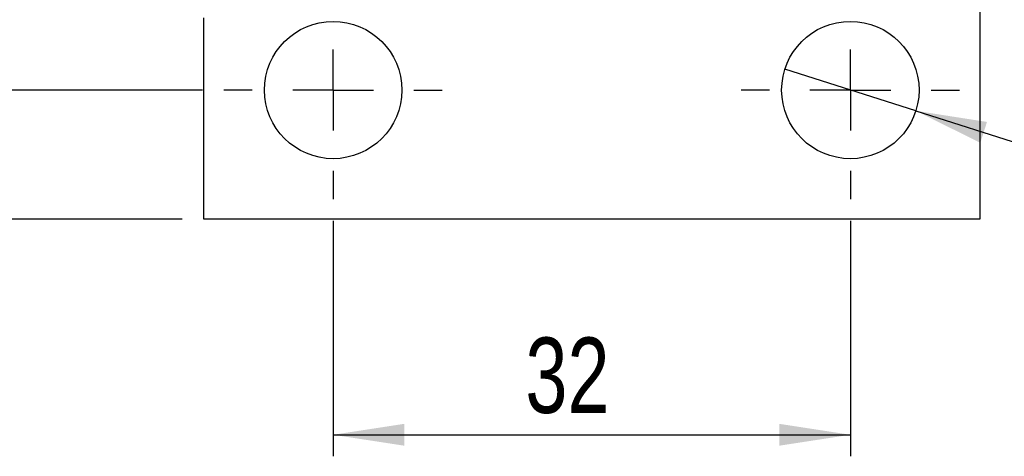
# Model space of a CAD drawing. Extents: x 50 to 498, y 43 to 374.
# Tile 2 of 26: x 90 to 151, y 43 to 70. Entities that reach past the tile are written whole.
import ezdxf

# ---------------------------------------------------------------- set-up
doc = ezdxf.new("R2010")
doc.units = 0
doc.header["$LTSCALE"] = 1.333333
doc.layers.get('0').update_dxf_attribs({"linetype": 'CONTINUOUS'})
doc.layers.add('FORMATO', color=179, linetype='CONTINUOUS')
doc.styles.add('SLDTEXTSTYLE0', font='TXT', dxfattribs={"width": 0.75})
doc.dimstyles.new('SLDDIMSTYLE0', dxfattribs={"dimtxt": 4.666667, "dimasz": 4.402667, "dimexe": 0, "dimexo": 0.0625, "dimgap": 1.166667, "dimtad": 1, "dimdec": 3, "dimrnd": 1e-09, "dimzin": 12, "dimtxsty": 'SLDTEXTSTYLE0', "dimsah": 1, "dimcen": 0.09, "dimazin": 3, "dimtfac": 1, "dimtdec": 3, "dimtofl": 0, "dimtmove": 0, "dimatfit": 3, "dimtolj": 1, "dimtzin": 12})
doc.dimstyles.new('SLDDIMSTYLE2', dxfattribs={"dimtxt": 4.666667, "dimasz": 4.402667, "dimexe": 0, "dimexo": 0.0625, "dimgap": 1.166667, "dimtad": 1, "dimdec": 3, "dimrnd": 1e-09, "dimzin": 12, "dimtxsty": 'SLDTEXTSTYLE0', "dimblk1": 'NONE', "dimsah": 1, "dimcen": 0, "dimazin": 3, "dimtfac": 1, "dimtdec": 3, "dimtmove": 0, "dimatfit": 3, "dimtolj": 1, "dimtzin": 12})

# ---------------------------------------------------------------- blocks, each defined once
blk = doc.blocks.new('_D_6')
at = {"layer": 'FORMATO'}
for p, q in [((101.138, 109.946), (70.291, 109.946)), ((71.624, 109.946), (71.624, 65.946)), ((101.138, 65.946), (70.291, 65.946))]:
    blk.add_line(p, q, dxfattribs=at)
for points in [[(71.624, 109.946), (70.947, 105.543), (72.301, 105.543)], [(71.624, 65.946), (72.301, 70.348), (70.947, 70.348)]]:
    blk.add_solid(points, dxfattribs=at)
at = {"layer": 'FORMATO', "insert": (65.608, 87.404), "char_height": 4.6667, "attachment_point": 1, "rotation": 90, "style": 'SLDTEXTSTYLE0'}
blk.add_mtext('44', dxfattribs=at)
blk = doc.blocks.new('_D_7')
at = {"layer": 'FORMATO'}
for p, q in [((99.888, 117.946), (54.291, 117.946)), ((55.624, 57.946), (55.624, 117.946)), ((99.888, 57.946), (54.291, 57.946))]:
    blk.add_line(p, q, dxfattribs=at)
for points in [[(55.624, 117.946), (54.947, 113.543), (56.301, 113.543)], [(55.624, 57.946), (56.301, 62.348), (54.947, 62.348)]]:
    blk.add_solid(points, dxfattribs=at)
at = {"layer": 'FORMATO', "insert": (49.608, 87.404), "char_height": 4.6667, "attachment_point": 1, "rotation": 90, "style": 'SLDTEXTSTYLE0'}
blk.add_mtext('60', dxfattribs=at)
blk = doc.blocks.new('_D_8')
at = {"layer": 'FORMATO'}
for p, q in [((109.221, 57.862), (109.221, 43.279)), ((141.221, 57.862), (141.221, 43.279)), ((109.221, 44.612), (141.221, 44.612))]:
    blk.add_line(p, q, dxfattribs=at)
for points in [[(109.221, 44.612), (113.624, 43.935), (113.624, 45.29)], [(141.221, 44.612), (136.819, 45.29), (136.819, 43.935)]]:
    blk.add_solid(points, dxfattribs=at)
at = {"layer": 'FORMATO', "insert": (121.117, 50.628), "char_height": 4.6667, "attachment_point": 1, "style": 'SLDTEXTSTYLE0'}
blk.add_mtext('32', dxfattribs=at)
blk = doc.blocks.new('_D_9')
at = {"layer": 'FORMATO'}
for q in [(137.171, 67.232), (169.768, 56.879)]:
    blk.add_line((145.272, 64.659), q, dxfattribs=at)
blk.add_solid([(145.272, 64.659), (149.263, 62.681), (149.673, 63.972)], dxfattribs=at)
at = {"layer": 'FORMATO', "char_height": 4.6667, "attachment_point": 1, "rotation": 342.3802, "style": 'SLDTEXTSTYLE0'}
for s, insert in [('%%c', (156.65, 67.304)), ('8,5', (163.379, 65.242))]:
    blk.add_mtext(s, dxfattribs=dict(at, insert=insert))
blk = doc.blocks.new('_NONE')
blk = doc.blocks.new('SW_CENTERMARKSYMBOL_2')
at = {"layer": 'FORMATO', "color": 0}
for p, q in [((0, 5), (0, 6.75)), ((0, 0), (0, 2.5)), ((-5, 0), (-6.75, 0)), ((0, 0), (-2.5, 0)), ((0, 0), (0, -2.5)), ((0, 0), (2.5, 0)), ((5, 0), (6.75, 0)), ((0, -5), (0, -6.75))]:
    blk.add_line(p, q, dxfattribs=at)
blk = doc.blocks.new('SW_CENTERMARKSYMBOL_3')
at = {"layer": 'FORMATO', "color": 0}
for p, q in [((0, 5), (0, 6.75)), ((0, 0), (0, 2.5)), ((-5, 0), (-6.75, 0)), ((0, 0), (-2.5, 0)), ((0, 0), (0, -2.5)), ((0, 0), (2.5, 0)), ((5, 0), (6.75, 0)), ((0, -5), (0, -6.75))]:
    blk.add_line(p, q, dxfattribs=at)

msp = doc.modelspace()

# ---------------------------------------------------------------- linework, layer by layer
at = {"color": 7, "linetype": 'CONTINUOUS'}
for p, q in [((149.2214, 79.9458), (149.2214, 57.9458)), ((101.2214, 57.9458), (101.2214, 70.4135)), ((149.2214, 57.9458), (101.2214, 57.9458))]:
    msp.add_line(p, q, dxfattribs=at)
for centre in [(109.2214, 65.9458), (141.2214, 65.9458)]:
    msp.add_circle(centre, 4.25, dxfattribs=at)

# ---------------------------------------------------------------- block references
at = {"layer": 'FORMATO'}
for name, p in [('SW_CENTERMARKSYMBOL_2', (109.2214, 65.9458)), ('SW_CENTERMARKSYMBOL_3', (141.2214, 65.9458))]:
    msp.add_blockref(name, p, dxfattribs=at)

# ---------------------------------------------------------------- dimensions: what is measured, and where the dimension line sits
for base, p1, p2, picture, middle in [((55.6241, 117.9458), (101.2214, 57.9458), (101.2214, 117.9458), '_D_7', (55.6241, 90.852)), ((71.6241, 65.9458), (102.4714, 109.9458), (102.4714, 65.9458), '_D_6', (71.6241, 90.852))]:
    dim = msp.add_linear_dim(base=base, p1=p1, p2=p2, angle=90, dimstyle='SLDDIMSTYLE0', dxfattribs=at)
    dim.commit()
    dim.dimension.update_dxf_attribs({"geometry": picture, "text_midpoint": middle, "dimtype": 160})
dim = msp.add_diameter_dim_2p(p1=(137.1708, 67.2323), p2=(145.272, 64.6594), dimstyle='SLDDIMSTYLE2', dxfattribs=at)
dim.commit()
dim.dimension.update_dxf_attribs({"geometry": '_D_9', "text_midpoint": (162.5975, 59.1568), "dimtype": 163})
dim = msp.add_linear_dim(base=(141.2214, 44.6125), p1=(109.2214, 59.1958), p2=(141.2214, 59.1958), dimstyle='SLDDIMSTYLE0', dxfattribs=at)
dim.commit()
dim.dimension.update_dxf_attribs({"geometry": '_D_8', "text_midpoint": (124.5655, 44.6125), "dimtype": 160})

doc.saveas('drawing.dxf')
